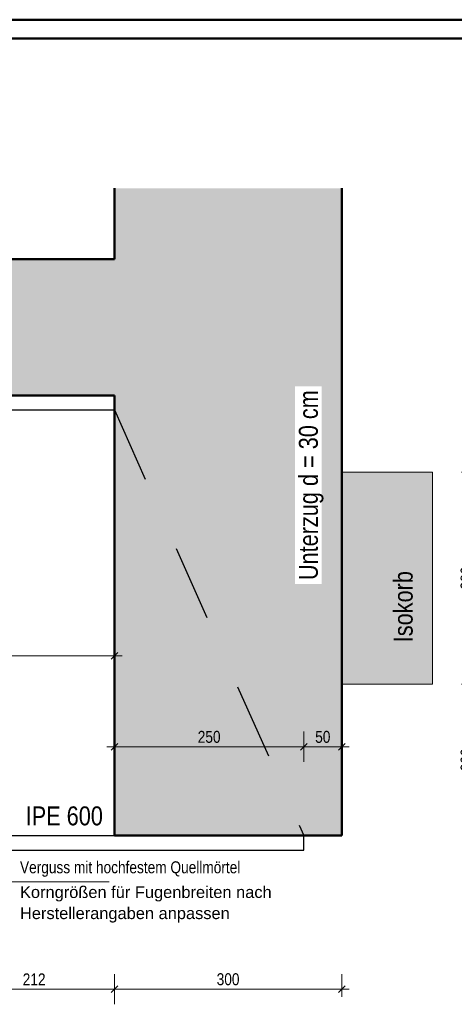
# Model space of a CAD drawing. Header units: millimetres. Extents: x 0 to 6.08, y 0 to 5.27.
# Tile 51 of 54: x 4.11 to 4.68, y 2.9 to 4.21. Entities that reach past the tile are written whole.
import ezdxf

# ---------------------------------------------------------------- set-up
doc = ezdxf.new("R2010")
doc.units = ezdxf.units.MM
doc.linetypes.add('HIDDEN', pattern=[0.375, 0.25, -0.125])
doc.styles.add('Arial', font='arial.ttf')
doc.styles.add('Arial Narrow', font='ARIALN.TTF')
doc.dimstyles.new('Arch_Strakon_dimstyle', dxfattribs={"dimtxt": 1.575, "dimasz": 1, "dimexe": 1.25, "dimexo": 0.0625, "dimgap": 1, "dimtad": 0, "dimdec": 5, "dimzin": 12, "dimdsep": 46, "dimtxsty": 'Arial Narrow', "dimblk": 'Arrowhead_Tick', "dimsah": 1, "dimcen": 0, "dimse1": 1, "dimse2": 1, "dimclrd": 6, "dimclrt": 2, "dimazin": 0, "dimtfac": 1, "dimtdec": 4, "dimtmove": 0, "dimatfit": 3, "dimldrblk": 'NONE', "dimfxl": 1, "dimtvp": 1, "dimtolj": 1, "dimtzin": 0, "dimlwd": 13, "dimarcsym": 2})

# ---------------------------------------------------------------- blocks, each defined once
blk = doc.blocks.new('Arrowhead_Tick')
at = {"color": 0, "linetype": 'Continuous', "lineweight": -2, "ltscale": 0.2}
for p, q in [((0, 2), (0, -1)), ((-1, 0), (0, 0)), ((1, 0), (0, 0))]:
    blk.add_line(p, q, dxfattribs=at)
at = {"color": 2, "linetype": 'Continuous', "lineweight": 35, "ltscale": 0.2}
blk.add_line((0.44, 0.44), (-0.44, -0.44), dxfattribs=at)
blk = doc.blocks.new('*D257')
at = {"color": 6, "linetype": 'Continuous', "lineweight": 13}
blk.add_line((4.2421, 3.245), (4.4721, 3.245), dxfattribs=at)
at = {"layer": 'Defpoints', "color": 0}
for p in [(4.4821, 3.245), (4.2321, 3.1277), (4.4821, 3.1087)]:
    blk.add_point(p, dxfattribs=at)
at = {"color": 6, "lineweight": 13, "xscale": 0.01, "yscale": 0.01, "zscale": 0.01}
blk.add_blockref('Arrowhead_Tick', (4.4821, 3.245), dxfattribs=at)
at = {"color": 6, "lineweight": 13, "xscale": 0.01, "yscale": 0.01, "zscale": 0.01, "rotation": 180}
blk.add_blockref('Arrowhead_Tick', (4.2321, 3.245), dxfattribs=at)
at = {"color": 2, "lineweight": 35, "insert": (4.3571, 3.258), "char_height": 0.01575, "attachment_point": 5, "style": 'Arial Narrow'}
blk.add_mtext('\\A1;250', dxfattribs=at)
blk = doc.blocks.new('_None')
blk = doc.blocks.new('*D258')
at = {"color": 6, "linetype": 'Continuous', "lineweight": 13}
blk.add_line((4.4921, 3.245), (4.5221, 3.245), dxfattribs=at)
at = {"layer": 'Defpoints', "color": 0}
for p in [(4.5321, 3.245), (4.5321, 3.1277), (4.4821, 3.1087)]:
    blk.add_point(p, dxfattribs=at)
at = {"color": 6, "lineweight": 13, "xscale": 0.01, "yscale": 0.01, "zscale": 0.01}
blk.add_blockref('Arrowhead_Tick', (4.5321, 3.245), dxfattribs=at)
at = {"color": 6, "lineweight": 13, "xscale": 0.01, "yscale": 0.01, "zscale": 0.01, "rotation": 180}
blk.add_blockref('Arrowhead_Tick', (4.4821, 3.245), dxfattribs=at)
at = {"color": 2, "lineweight": 35, "insert": (4.5071, 3.258), "char_height": 0.01575, "attachment_point": 5, "style": 'Arial Narrow'}
blk.add_mtext('\\A1;50', dxfattribs=at)
blk = doc.blocks.new('*D260')
at = {"color": 6, "linetype": 'Continuous', "lineweight": 13}
blk.add_line((3.9176, 3.365), (4.2221, 3.365), dxfattribs=at)
at = {"layer": 'Defpoints', "color": 0}
for p in [(3.9076, 3.6897), (4.2321, 3.365), (4.2321, 3.1277)]:
    blk.add_point(p, dxfattribs=at)
at = {"color": 6, "lineweight": 13, "xscale": 0.01, "yscale": 0.01, "zscale": 0.01}
blk.add_blockref('Arrowhead_Tick', (4.2321, 3.365), dxfattribs=at)
at = {"color": 6, "lineweight": 13, "xscale": 0.01, "yscale": 0.01, "zscale": 0.01, "rotation": 180}
blk.add_blockref('Arrowhead_Tick', (3.9076, 3.365), dxfattribs=at)
at = {"color": 2, "lineweight": 35, "insert": (4.0698, 3.378), "char_height": 0.01575, "attachment_point": 5, "style": 'Arial Narrow'}
blk.add_mtext('\\A1;325', dxfattribs=at)
blk = doc.blocks.new('*D261')
at = {"color": 6, "linetype": 'Continuous', "lineweight": 13}
blk.add_line((4.0301, 2.925), (4.2221, 2.925), dxfattribs=at)
at = {"layer": 'Defpoints', "color": 0}
for p in [(4.2321, 3.1277), (4.0201, 3.0837), (4.2321, 2.925)]:
    blk.add_point(p, dxfattribs=at)
at = {"color": 6, "lineweight": 13, "xscale": 0.01, "yscale": 0.01, "zscale": 0.01}
blk.add_blockref('Arrowhead_Tick', (4.2321, 2.925), dxfattribs=at)
at = {"color": 6, "lineweight": 13, "xscale": 0.01, "yscale": 0.01, "zscale": 0.01, "rotation": 180}
blk.add_blockref('Arrowhead_Tick', (4.0201, 2.925), dxfattribs=at)
at = {"color": 2, "lineweight": 35, "insert": (4.1261, 2.9379), "char_height": 0.01575, "attachment_point": 5, "style": 'Arial Narrow'}
blk.add_mtext('\\A1;212', dxfattribs=at)
blk = doc.blocks.new('*D262')
at = {"color": 6, "linetype": 'Continuous', "lineweight": 13}
blk.add_line((4.2421, 2.925), (4.5221, 2.925), dxfattribs=at)
at = {"layer": 'Defpoints', "color": 0}
for p in [(4.2321, 3.1277), (4.5321, 3.1277), (4.5321, 2.925)]:
    blk.add_point(p, dxfattribs=at)
at = {"color": 6, "lineweight": 13, "xscale": 0.01, "yscale": 0.01, "zscale": 0.01}
blk.add_blockref('Arrowhead_Tick', (4.5321, 2.925), dxfattribs=at)
at = {"color": 6, "lineweight": 13, "xscale": 0.01, "yscale": 0.01, "zscale": 0.01, "rotation": 180}
blk.add_blockref('Arrowhead_Tick', (4.2321, 2.925), dxfattribs=at)
at = {"color": 2, "lineweight": 35, "insert": (4.3821, 2.938), "char_height": 0.01575, "attachment_point": 5, "style": 'Arial Narrow'}
blk.add_mtext('\\A1;300', dxfattribs=at)
blk = doc.blocks.new('*D274')
at = {"color": 6, "linetype": 'Continuous', "lineweight": 13}
blk.add_line((4.71, 3.1377), (4.71, 3.3177), dxfattribs=at)
at = {"layer": 'Defpoints', "color": 0}
for p in [(4.6521, 3.3277), (4.71, 3.3277), (4.5321, 3.1277)]:
    blk.add_point(p, dxfattribs=at)
at = {"color": 6, "lineweight": 13, "xscale": 0.01, "yscale": 0.01, "zscale": 0.01}
for p, rotation in [((4.71, 3.3277), 90), ((4.71, 3.1277), 270)]:
    blk.add_blockref('Arrowhead_Tick', p, dxfattribs=dict(at, rotation=rotation))
at = {"color": 2, "lineweight": 35, "insert": (4.697, 3.2277), "char_height": 0.01575, "attachment_point": 5, "rotation": 90, "style": 'Arial Narrow'}
blk.add_mtext('\\A1;200', dxfattribs=at)
blk = doc.blocks.new('*D275')
at = {"color": 6, "linetype": 'Continuous', "lineweight": 13}
blk.add_line((4.71, 3.3377), (4.71, 3.5977), dxfattribs=at)
at = {"layer": 'Defpoints', "color": 0}
for p in [(4.6521, 3.6077), (4.71, 3.6077), (4.6521, 3.3277)]:
    blk.add_point(p, dxfattribs=at)
at = {"color": 6, "lineweight": 13, "xscale": 0.01, "yscale": 0.01, "zscale": 0.01}
for p, rotation in [((4.71, 3.6077), 90), ((4.71, 3.3277), 270)]:
    blk.add_blockref('Arrowhead_Tick', p, dxfattribs=dict(at, rotation=rotation))
at = {"color": 2, "lineweight": 35, "insert": (4.697, 3.4677), "char_height": 0.01575, "attachment_point": 5, "rotation": 90, "style": 'Arial Narrow'}
blk.add_mtext('\\A1;280', dxfattribs=at)

msp = doc.modelspace()

# ---------------------------------------------------------------- hatches: boundary and pattern name
at = {"lineweight": 18, "true_color": 0xceffce}
msp.add_hatch(color=254, dxfattribs=at).paths.add_polyline_path([(4.532096, 3.982485), (4.532096, 3.127687), (4.232096, 3.127687), (4.232096, 3.708687), (4.232096, 3.982485)])
at = {"true_color": 0xceffce}
msp.add_hatch(color=254, dxfattribs=at).paths.add_polyline_path([(4.232096, 3.888687), (4.232096, 3.708687), (3.444045, 3.708687), (3.444045, 3.888687)])
at = {"lineweight": 18, "true_color": 0xe9e9e9}
msp.add_hatch(color=254, dxfattribs=at).paths.add_polyline_path([(4.532096, 3.327687), (4.652096, 3.327687), (4.652096, 3.607687), (4.532096, 3.607687)])

# ---------------------------------------------------------------- linework, layer by layer
at = {"color": 4, "linetype": 'Continuous', "lineweight": 50}
for p, q in [((5.945, 4.205), (0, 4.205)), ((5.92, 4.18), (0.1, 4.18)), ((4.232096, 3.888687), (4.232096, 3.982485)), ((4.532096, 3.127687), (4.532096, 3.982485)), ((3.444045, 3.888687), (4.232096, 3.888687)), ((3.444045, 3.708687), (4.232096, 3.708687)), ((4.232096, 3.127687), (4.232096, 3.708687)), ((4.532096, 3.127687), (4.232096, 3.127687))]:
    msp.add_line(p, q, dxfattribs=at)
at = {"color": 3, "linetype": 'Continuous', "lineweight": 25}
for p, q in [((3.549737, 3.708687), (4.232096, 3.708687)), ((3.549737, 3.689687), (4.232096, 3.689687)), ((3.549737, 3.127687), (4.482096, 3.127687)), ((4.482096, 3.108687), (4.482096, 3.127687)), ((3.549737, 3.108687), (4.482096, 3.108687))]:
    msp.add_line(p, q, dxfattribs=at)
at = {"color": 3, "linetype": 'HIDDEN', "lineweight": 25, "ltscale": 0.05}
msp.add_line((4.232096, 3.689687), (4.482096, 3.127687), dxfattribs=at)
at = {"color": 6, "linetype": 'Continuous', "lineweight": 13}
for p, q in [((4.532096, 3.327687), (4.532096, 3.607687)), ((4.532096, 3.607687), (4.652096, 3.607687)), ((4.652096, 3.607687), (4.652096, 3.327687)), ((4.652096, 3.327687), (4.532096, 3.327687)), ((4.224971, 3.066516), (4.091627, 3.066516))]:
    msp.add_line(p, q, dxfattribs=at)

# ---------------------------------------------------------------- texts
at = {"color": 2, "lineweight": 35, "style": 'Arial Narrow'}
msp.add_text('Isokorb', height=0.025, rotation=90, dxfattribs=at).set_placement((4.62567, 3.38305))
at = {"color": 2, "lineweight": 35, "style": 'Arial'}
for s, p in [('Korngrößen für Fugenbreiten nach', (4.107447, 3.045397)), ('Herstellerangaben anpassen', (4.107447, 3.017497))]:
    msp.add_text(s, height=0.0155, dxfattribs=at).set_placement(p)

# ---------------------------------------------------------------- dimensions: what is measured, and where the dimension line sits
at = {"lineweight": 35}
for base, p1, p2, text, picture, middle in [((4.232096, 3.365), (3.907596, 3.689687), (4.232096, 3.127687), '325', '*D260', (4.069846, 3.365)), ((4.482096, 3.245), (4.232096, 3.127687), (4.482096, 3.108687), '250', '*D257', (4.357096, 3.245)), ((4.532096, 3.245), (4.482096, 3.108687), (4.532096, 3.127687), '50', '*D258', (4.507096, 3.245)), ((4.232096, 2.925), (4.020096, 3.083687), (4.232096, 3.127687), '212', '*D261', (4.126096, 2.925)), ((4.532096, 2.925), (4.232096, 3.127687), (4.532096, 3.127687), '300', '*D262', (4.382096, 2.925))]:
    dim = msp.add_linear_dim(base=base, p1=p1, p2=p2, text=text, dimstyle='Arch_Strakon_dimstyle', override={"dimscale": 0.01, "dimtxt": 1.575, "dimasz": 1, "dimgap": 0.5, "dimtad": 1, "dimjust": 0, "dimtih": 0, "dimtoh": 0, "dimdec": 3, "dimdsep": 46, "dimtxsty": 'Arial Narrow', "dimclrd": 6, "dimclrt": 2, "dimtix": 1, "dimtofl": 255, "dimtmove": 0, "dimatfit": 2, "dimfxl": 0, "dimfxlon": 0, "dimtvp": 31.746032, "dimlwd": 13}, dxfattribs=at)
    dim.commit()
    dim.dimension.update_dxf_attribs({"geometry": picture, "text_midpoint": middle, "dimtype": 160})
for base, p1, p2, text, picture, middle in [((4.71, 3.607687), (4.652096, 3.327687), (4.652096, 3.607687), '280', '*D275', (4.71, 3.467687)), ((4.71, 3.327687), (4.532096, 3.127687), (4.652096, 3.327687), '200', '*D274', (4.71, 3.227687))]:
    dim = msp.add_linear_dim(base=base, p1=p1, p2=p2, angle=90, text=text, dimstyle='Arch_Strakon_dimstyle', override={"dimscale": 0.01, "dimtxt": 1.575, "dimasz": 1, "dimgap": 0.5, "dimtad": 1, "dimjust": 0, "dimtih": 0, "dimtoh": 0, "dimdec": 5, "dimdsep": 46, "dimtxsty": 'Arial Narrow', "dimclrd": 6, "dimclrt": 2, "dimtix": 1, "dimtofl": 255, "dimtmove": 0, "dimatfit": 2, "dimfxl": 0, "dimfxlon": 0, "dimtvp": 31.746032, "dimlwd": 13}, dxfattribs=at)
    dim.commit()
    dim.dimension.update_dxf_attribs({"geometry": picture, "text_midpoint": middle, "dimtype": 160})

# ---------------------------------------------------------------- next in the draw order: texts
at = {"color": 2, "lineweight": 35, "insert": (4.50809, 3.465067), "char_height": 0.025, "attachment_point": 7, "rotation": 90, "line_spacing_factor": 0.9, "style": 'Arial Narrow', "bg_fill": 3, "box_fill_scale": 1.2, "bg_fill_color": 256, "bg_fill_true_color": 13158600, "bg_fill_transparency": 0}
msp.add_mtext('Unterzug d = 30 cm', dxfattribs=at)
at = {"color": 2, "lineweight": 35, "attachment_point": 7, "line_spacing_factor": 0.9, "style": 'Arial Narrow', "bg_fill": 3, "box_fill_scale": 1.2, "bg_fill_color": 256, "bg_fill_true_color": 13158600, "bg_fill_transparency": 0}
for s, insert, char_height in [('IPE 600', (4.114963, 3.140922), 0.025), ('Verguss mit hochfestem Quellmörtel', (4.107447, 3.073297), 0.01575)]:
    msp.add_mtext(s, dxfattribs=dict(at, insert=insert, char_height=char_height))

doc.saveas('drawing.dxf')
